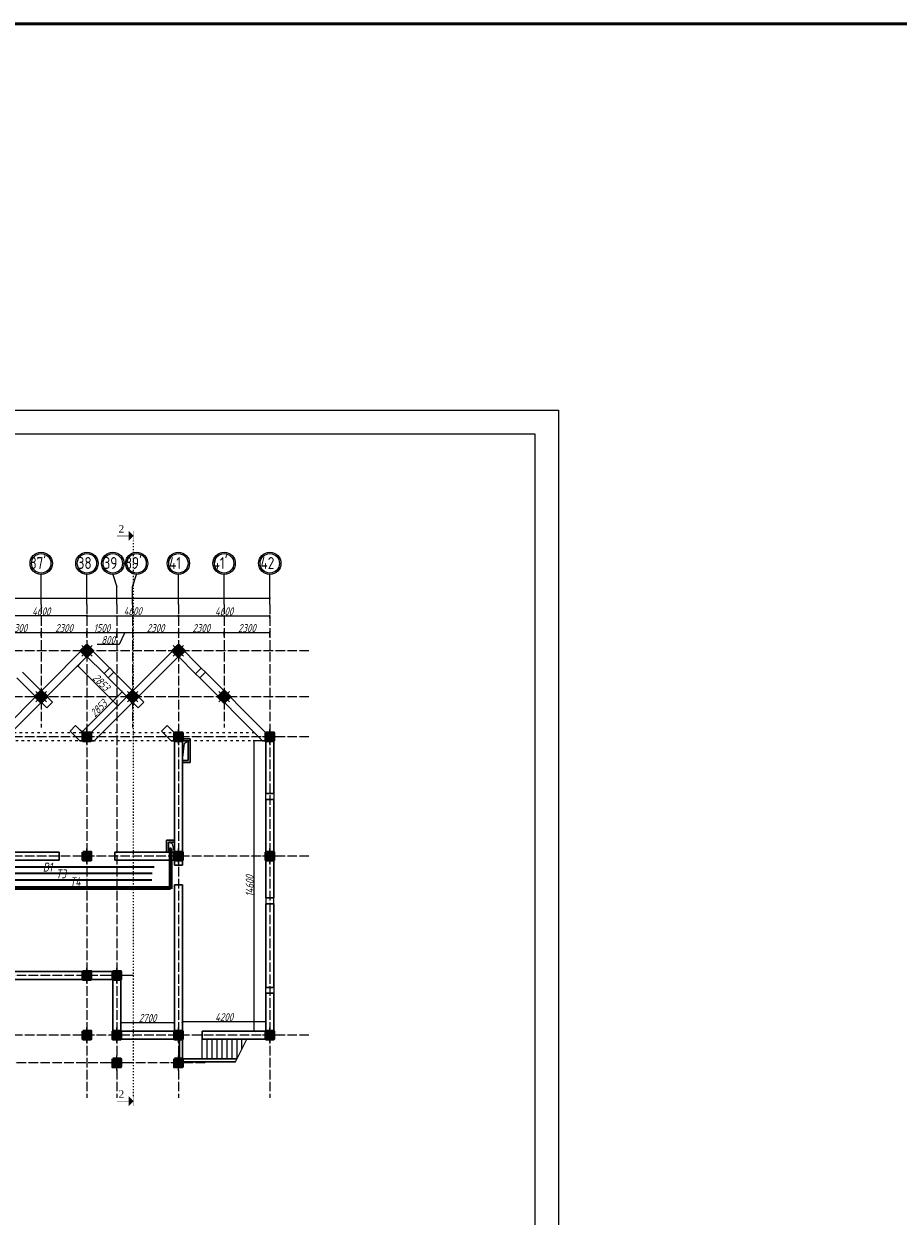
# Model space of a CAD drawing. Extents: x -4445 to 1909585, y 1860 to 289234.
# Tile 22 of 110: x 270265 to 314251, y 229286 to 289234. Entities that reach past the tile are written whole.
import ezdxf

# ---------------------------------------------------------------- set-up
doc = ezdxf.new("R2010")
doc.units = 0
doc.header["$LTSCALE"] = 0.5
doc.header["$MEASUREMENT"] = 0
doc.header["$PDMODE"] = 34
doc.header["$PDSIZE"] = 3
doc.linetypes.add('ACAD_ISO03W100', pattern=[30, 12, -18])
doc.linetypes.add('ACAD_ISO04W100', pattern=[30, 24, -3, 0, -3])
doc.layers.get('0').update_dxf_attribs({"linetype": 'CONTINUOUS', "lineweight": 18})
doc.layers.get('DEFPOINTS').update_dxf_attribs({"color": 2, "linetype": 'CONTINUOUS', "lineweight": 13})
doc.layers.add('kolonn', color=7, linetype='CONTINUOUS')
doc.layers.add('os', color=3, linetype='CONTINUOUS')
for name, color, linetype, lineweight in [('В1', 5, 'CONTINUOUS', 35), ('ВК', 7, 'CONTINUOUS', 25), ('К1', 24, 'бытовая канализация', 70), ('Т3', 1, 'CONTINUOUS', 35), ('Т4', 6, 'CONTINUOUS', 35)]:
    doc.layers.add(name, color=color, linetype=linetype, lineweight=lineweight)
doc.styles.add('RomanS', font='times.ttf')
doc.styles.get("Standard").update_dxf_attribs({"font": 'spds.shx', "oblique": 15})
doc.styles.add('style1', font='isocpeui.ttf', dxfattribs={"height": 80})
doc.linetypes.add('бытовая канализация', pattern='A,5,-0.5,["К1",Standard,S=0.7,R=0,X=0,Y=-0.35],-2', length=7.5)
doc.dimstyles.new('ISO-25', dxfattribs={"dimtxt": 400, "dimasz": 100, "dimexe": 50, "dimexo": 50, "dimgap": 20, "dimtad": 1, "dimdec": 0, "dimtxsty": 'Standard', "dimblk": 'ARCHTICK', "dimcen": 20, "dimclrd": 1, "dimclre": 1, "dimadec": 0, "dimazin": 0, "dimtfac": 1, "dimtdec": 0, "dimtmove": 0, "dimatfit": 3, "dimldrblk": 'ARCHTICK', "dimfxl": 1, "dimarcsym": 0})

# ---------------------------------------------------------------- blocks, each defined once
blk = doc.blocks.new('ghsdd')
at = {"ltscale": 50}
h = blk.add_hatch(color=256, dxfattribs=at)
h.paths.add_polyline_path([(0, 200), (-200, 200), (-200, 0), (0, 0)])
h.paths.add_polyline_path([(200, 0), (200, 200), (0, 200), (0, 0)])
h.paths.add_polyline_path([(0, 0), (-200, 0), (-200, -200), (0, -200)])
h.paths.add_polyline_path([(0, 0), (0, -200), (200, -200), (200, 0)])
at = {"lineweight": 0}
for p, q in [((0, -374), (0, 374)), ((-374, 0), (374, 0))]:
    blk.add_line(p, q, dxfattribs=at)
at = {"lineweight": 50, "ltscale": 50}
blk.add_lwpolyline([(200, 200), (200, -200), (-200, -200), (-200, 200), (200, 200)], dxfattribs=at)
blk = doc.blocks.new('_ArchTick')
at = {"color": 0, "linetype": 'ByBlock', "const_width": 0.15}
blk.add_lwpolyline([(-0.5, -0.5), (0.5, 0.5)], dxfattribs=at)
blk = doc.blocks.new('*D2974')
at = {"color": 1, "lineweight": -2, "transparency": 16777216}
for p, q in [((268840, 258368), (268840, 258684)), ((268840, 258634), (271140, 258634)), ((271140, 258440), (271140, 258684))]:
    blk.add_line(p, q, dxfattribs=at)
at = {"layer": 'DEFPOINTS', "color": 0, "transparency": 16777216}
for p in [(271140, 258634), (271140, 258390), (268840, 258318)]:
    blk.add_point(p, dxfattribs=at)
at = {"color": 1, "lineweight": -2, "transparency": 16777216, "xscale": 100, "yscale": 100, "zscale": 100, "rotation": 180}
blk.add_blockref('_ArchTick', (268840, 258634), dxfattribs=at)
at = {"color": 1, "lineweight": -2, "transparency": 16777216, "xscale": 100, "yscale": 100, "zscale": 100}
blk.add_blockref('_ArchTick', (271140, 258634), dxfattribs=at)
at = {"color": 0, "transparency": 16777216, "insert": (269990, 258854), "char_height": 400, "attachment_point": 5}
blk.add_mtext('2300', dxfattribs=at)
blk = doc.blocks.new('*D2975')
at = {"color": 1, "lineweight": -2, "transparency": 16777216}
for p, q in [((271140, 258440), (271140, 258684)), ((271140, 258634), (273440, 258634)), ((273440, 258440), (273440, 258684))]:
    blk.add_line(p, q, dxfattribs=at)
at = {"layer": 'DEFPOINTS', "color": 0, "transparency": 16777216}
for p in [(271140, 258390), (273440, 258634), (273440, 258390)]:
    blk.add_point(p, dxfattribs=at)
at = {"color": 1, "lineweight": -2, "transparency": 16777216, "xscale": 100, "yscale": 100, "zscale": 100, "rotation": 180}
blk.add_blockref('_ArchTick', (271140, 258634), dxfattribs=at)
at = {"color": 1, "lineweight": -2, "transparency": 16777216, "xscale": 100, "yscale": 100, "zscale": 100}
blk.add_blockref('_ArchTick', (273440, 258634), dxfattribs=at)
at = {"color": 0, "transparency": 16777216, "insert": (272290, 258854), "char_height": 400, "attachment_point": 5}
blk.add_mtext('2300', dxfattribs=at)
blk = doc.blocks.new('*D2976')
at = {"color": 1, "lineweight": -2, "transparency": 16777216}
for p, q in [((273440, 258440), (273440, 258684)), ((273440, 258634), (274940, 258634)), ((274940, 258370), (274940, 258684))]:
    blk.add_line(p, q, dxfattribs=at)
at = {"layer": 'DEFPOINTS', "color": 0, "transparency": 16777216}
for p in [(273440, 258390), (274940, 258634), (274940, 258320)]:
    blk.add_point(p, dxfattribs=at)
at = {"color": 1, "lineweight": -2, "transparency": 16777216, "xscale": 100, "yscale": 100, "zscale": 100, "rotation": 180}
blk.add_blockref('_ArchTick', (273440, 258634), dxfattribs=at)
at = {"color": 1, "lineweight": -2, "transparency": 16777216, "xscale": 100, "yscale": 100, "zscale": 100}
blk.add_blockref('_ArchTick', (274940, 258634), dxfattribs=at)
at = {"color": 0, "transparency": 16777216, "insert": (274190, 258854), "char_height": 400, "attachment_point": 5}
blk.add_mtext('1500', dxfattribs=at)
blk = doc.blocks.new('*D2977')
at = {"color": 1, "lineweight": -2, "transparency": 16777216}
for p, q in [((274940, 258370), (274940, 258684)), ((274940, 258634), (275740, 258634)), ((275340, 258634), (275064, 258035)), ((275740, 258420), (275740, 258684)), ((275064, 258035), (273948, 258035))]:
    blk.add_line(p, q, dxfattribs=at)
at = {"layer": 'DEFPOINTS', "color": 0, "transparency": 16777216}
for p in [(275740, 258634), (274940, 258320), (275740, 258370)]:
    blk.add_point(p, dxfattribs=at)
at = {"color": 1, "lineweight": -2, "transparency": 16777216, "xscale": 100, "yscale": 100, "zscale": 100, "rotation": 180}
blk.add_blockref('_ArchTick', (274940, 258634), dxfattribs=at)
at = {"color": 1, "lineweight": -2, "transparency": 16777216, "xscale": 100, "yscale": 100, "zscale": 100}
blk.add_blockref('_ArchTick', (275740, 258634), dxfattribs=at)
at = {"color": 0, "transparency": 16777216, "insert": (274506, 258255), "char_height": 400, "attachment_point": 5}
blk.add_mtext('800', dxfattribs=at)
blk = doc.blocks.new('*D2978')
at = {"color": 1, "lineweight": -2, "transparency": 16777216}
for p, q in [((275740, 258420), (275740, 258684)), ((275740, 258634), (278040, 258634)), ((278040, 258610), (278040, 258684))]:
    blk.add_line(p, q, dxfattribs=at)
at = {"layer": 'DEFPOINTS', "color": 0, "transparency": 16777216}
for p in [(278040, 258634), (278040, 258560), (275740, 258370)]:
    blk.add_point(p, dxfattribs=at)
at = {"color": 1, "lineweight": -2, "transparency": 16777216, "xscale": 100, "yscale": 100, "zscale": 100, "rotation": 180}
blk.add_blockref('_ArchTick', (275740, 258634), dxfattribs=at)
at = {"color": 1, "lineweight": -2, "transparency": 16777216, "xscale": 100, "yscale": 100, "zscale": 100}
blk.add_blockref('_ArchTick', (278040, 258634), dxfattribs=at)
at = {"color": 0, "transparency": 16777216, "insert": (276890, 258854), "char_height": 400, "attachment_point": 5}
blk.add_mtext('2300', dxfattribs=at)
blk = doc.blocks.new('*D2979')
at = {"color": 1, "lineweight": -2, "transparency": 16777216}
for p, q in [((278040, 258610), (278040, 258684)), ((278040, 258634), (280340, 258634)), ((280340, 258450), (280340, 258684))]:
    blk.add_line(p, q, dxfattribs=at)
at = {"layer": 'DEFPOINTS', "color": 0, "transparency": 16777216}
for p in [(278040, 258560), (280340, 258634), (280340, 258400)]:
    blk.add_point(p, dxfattribs=at)
at = {"color": 1, "lineweight": -2, "transparency": 16777216, "xscale": 100, "yscale": 100, "zscale": 100, "rotation": 180}
blk.add_blockref('_ArchTick', (278040, 258634), dxfattribs=at)
at = {"color": 1, "lineweight": -2, "transparency": 16777216, "xscale": 100, "yscale": 100, "zscale": 100}
blk.add_blockref('_ArchTick', (280340, 258634), dxfattribs=at)
at = {"color": 0, "transparency": 16777216, "insert": (279190, 258854), "char_height": 400, "attachment_point": 5}
blk.add_mtext('2300', dxfattribs=at)
blk = doc.blocks.new('*D2980')
at = {"color": 1, "lineweight": -2, "transparency": 16777216}
for p, q in [((280340, 258450), (280340, 258684)), ((280340, 258634), (282640, 258634)), ((282640, 258420), (282640, 258684))]:
    blk.add_line(p, q, dxfattribs=at)
at = {"layer": 'DEFPOINTS', "color": 0, "transparency": 16777216}
for p in [(280340, 258400), (282640, 258634), (282640, 258370)]:
    blk.add_point(p, dxfattribs=at)
at = {"color": 1, "lineweight": -2, "transparency": 16777216, "xscale": 100, "yscale": 100, "zscale": 100, "rotation": 180}
blk.add_blockref('_ArchTick', (280340, 258634), dxfattribs=at)
at = {"color": 1, "lineweight": -2, "transparency": 16777216, "xscale": 100, "yscale": 100, "zscale": 100}
blk.add_blockref('_ArchTick', (282640, 258634), dxfattribs=at)
at = {"color": 0, "transparency": 16777216, "insert": (281490, 258854), "char_height": 400, "attachment_point": 5}
blk.add_mtext('2300', dxfattribs=at)
blk = doc.blocks.new('*D2981')
at = {"color": 1, "lineweight": -2, "transparency": 16777216}
for p, q in [((273440, 259474), (273440, 259524)), ((273440, 259474), (278040, 259474)), ((278040, 259474), (278040, 259524))]:
    blk.add_line(p, q, dxfattribs=at)
at = {"layer": 'DEFPOINTS', "color": 0, "transparency": 16777216}
for p in [(273440, 259424), (278040, 259474), (278040, 259424)]:
    blk.add_point(p, dxfattribs=at)
at = {"color": 1, "lineweight": -2, "transparency": 16777216, "xscale": 100, "yscale": 100, "zscale": 100, "rotation": 180}
blk.add_blockref('_ArchTick', (273440, 259474), dxfattribs=at)
at = {"color": 1, "lineweight": -2, "transparency": 16777216, "xscale": 100, "yscale": 100, "zscale": 100}
blk.add_blockref('_ArchTick', (278040, 259474), dxfattribs=at)
at = {"color": 0, "transparency": 16777216, "insert": (275740, 259706), "char_height": 400, "attachment_point": 5}
blk.add_mtext('4600', dxfattribs=at)
blk = doc.blocks.new('*D2982')
at = {"color": 1, "lineweight": -2, "transparency": 16777216}
for p, q in [((278040, 259474), (278040, 259524)), ((278040, 259474), (282640, 259474)), ((282640, 259345), (282640, 259524))]:
    blk.add_line(p, q, dxfattribs=at)
at = {"layer": 'DEFPOINTS', "color": 0, "transparency": 16777216}
for p in [(278040, 259424), (282640, 259474), (282640, 259295)]:
    blk.add_point(p, dxfattribs=at)
at = {"color": 1, "lineweight": -2, "transparency": 16777216, "xscale": 100, "yscale": 100, "zscale": 100, "rotation": 180}
blk.add_blockref('_ArchTick', (278040, 259474), dxfattribs=at)
at = {"color": 1, "lineweight": -2, "transparency": 16777216, "xscale": 100, "yscale": 100, "zscale": 100}
blk.add_blockref('_ArchTick', (282640, 259474), dxfattribs=at)
at = {"color": 0, "transparency": 16777216, "insert": (280340, 259694), "char_height": 400, "attachment_point": 5}
blk.add_mtext('4600', dxfattribs=at)
blk = doc.blocks.new('*D2983')
at = {"color": 1, "lineweight": -2, "transparency": 16777216}
for p, q in [((268840, 259879), (268840, 259424)), ((273440, 259474), (268840, 259474)), ((273440, 259474), (273440, 259524))]:
    blk.add_line(p, q, dxfattribs=at)
at = {"layer": 'DEFPOINTS', "color": 0, "transparency": 16777216}
for p in [(268840, 259929), (268840, 259474), (273440, 259424)]:
    blk.add_point(p, dxfattribs=at)
at = {"color": 1, "lineweight": -2, "transparency": 16777216, "xscale": 100, "yscale": 100, "zscale": 100, "rotation": 180}
blk.add_blockref('_ArchTick', (268840, 259474), dxfattribs=at)
at = {"color": 1, "lineweight": -2, "transparency": 16777216, "xscale": 100, "yscale": 100, "zscale": 100}
blk.add_blockref('_ArchTick', (273440, 259474), dxfattribs=at)
at = {"color": 0, "transparency": 16777216, "insert": (271140, 259694), "char_height": 400, "attachment_point": 5}
blk.add_mtext('4600', dxfattribs=at)
blk = doc.blocks.new('*D2422')
at = {"color": 1, "lineweight": -2, "transparency": 16777216}
for p, q in [((195440, 260360), (282640, 260360)), ((195440, 260333), (195440, 260310)), ((282640, 260333), (282640, 260310))]:
    blk.add_line(p, q, dxfattribs=at)
at = {"layer": 'DEFPOINTS', "color": 0, "transparency": 16777216}
for p in [(195440, 260383), (282640, 260383), (282640, 260360)]:
    blk.add_point(p, dxfattribs=at)
at = {"color": 1, "lineweight": -2, "transparency": 16777216, "xscale": 100, "yscale": 100, "zscale": 100, "rotation": 180}
blk.add_blockref('_ArchTick', (195440, 260360), dxfattribs=at)
at = {"color": 1, "lineweight": -2, "transparency": 16777216, "xscale": 100, "yscale": 100, "zscale": 100}
blk.add_blockref('_ArchTick', (282640, 260360), dxfattribs=at)
at = {"color": 0, "transparency": 16777216, "insert": (239040, 260596), "char_height": 400, "attachment_point": 5}
blk.add_mtext('87200', dxfattribs=at)
blk = doc.blocks.new('*D3011')
at = {"color": 1, "lineweight": -2, "transparency": 16777216}
for p, q in [((278240, 239069), (278240, 239106)), ((282440, 239056), (278240, 239056)), ((282440, 239069), (282440, 239106))]:
    blk.add_line(p, q, dxfattribs=at)
at = {"layer": 'DEFPOINTS', "color": 0, "transparency": 16777216}
for p in [(278240, 239056), (278240, 239019), (282440, 239019)]:
    blk.add_point(p, dxfattribs=at)
at = {"color": 1, "lineweight": -2, "transparency": 16777216, "xscale": 100, "yscale": 100, "zscale": 100, "rotation": 180}
blk.add_blockref('_ArchTick', (278240, 239056), dxfattribs=at)
at = {"color": 1, "lineweight": -2, "transparency": 16777216, "xscale": 100, "yscale": 100, "zscale": 100}
blk.add_blockref('_ArchTick', (282440, 239056), dxfattribs=at)
at = {"color": 0, "transparency": 16777216, "insert": (280340, 239292), "char_height": 400, "attachment_point": 5}
blk.add_mtext('4200', dxfattribs=at)
blk = doc.blocks.new('*D3012')
at = {"color": 1, "lineweight": -2, "transparency": 16777216}
for p, q in [((275140, 239271), (275140, 238963)), ((277840, 239271), (277840, 238963)), ((277840, 239013), (275140, 239013))]:
    blk.add_line(p, q, dxfattribs=at)
at = {"layer": 'DEFPOINTS', "color": 0, "transparency": 16777216}
for p in [(275140, 239321), (277840, 239321), (275140, 239013)]:
    blk.add_point(p, dxfattribs=at)
at = {"color": 1, "lineweight": -2, "transparency": 16777216, "xscale": 100, "yscale": 100, "zscale": 100, "rotation": 180}
blk.add_blockref('_ArchTick', (275140, 239013), dxfattribs=at)
at = {"color": 1, "lineweight": -2, "transparency": 16777216, "xscale": 100, "yscale": 100, "zscale": 100}
blk.add_blockref('_ArchTick', (277840, 239013), dxfattribs=at)
at = {"color": 0, "transparency": 16777216, "insert": (276490, 239248), "char_height": 400, "attachment_point": 5}
blk.add_mtext('2700', dxfattribs=at)
blk = doc.blocks.new('*D3013')
at = {"color": 1, "lineweight": -2, "transparency": 16777216}
for p, q in [((282224, 253190), (281808, 253190)), ((281858, 238590), (281858, 253190)), ((281884, 238590), (281808, 238590))]:
    blk.add_line(p, q, dxfattribs=at)
at = {"layer": 'DEFPOINTS', "color": 0, "transparency": 16777216}
for p in [(281858, 253190), (282274, 253190), (281934, 238590)]:
    blk.add_point(p, dxfattribs=at)
at = {"color": 1, "lineweight": -2, "transparency": 16777216, "xscale": 100, "yscale": 100, "zscale": 100}
for p, rotation in [((281858, 253190), 90), ((281858, 238590), 270)]:
    blk.add_blockref('_ArchTick', p, dxfattribs=dict(at, rotation=rotation))
at = {"color": 0, "transparency": 16777216, "insert": (281627, 245890), "char_height": 400, "attachment_point": 5, "rotation": 90}
blk.add_mtext('14600', dxfattribs=at)
blk = doc.blocks.new('*D3014')
at = {"color": 1, "lineweight": -2, "transparency": 16777216}
for p, q in [((273108, 257093), (272942, 256927)), ((274995, 254946), (272978, 256963)), ((275125, 255076), (274960, 254910))]:
    blk.add_line(p, q, dxfattribs=at)
at = {"layer": 'DEFPOINTS', "color": 0, "transparency": 16777216}
for p in [(272978, 256963), (273144, 257129), (275161, 255112)]:
    blk.add_point(p, dxfattribs=at)
at = {"color": 1, "lineweight": -2, "transparency": 16777216, "xscale": 100, "yscale": 100, "zscale": 100}
for p, rotation in [((272978, 256963), 135), ((274995, 254946), 315)]:
    blk.add_blockref('_ArchTick', p, dxfattribs=dict(at, rotation=rotation))
at = {"color": 0, "transparency": 16777216, "insert": (274159, 256127), "char_height": 400, "attachment_point": 5, "rotation": 315}
blk.add_mtext('2853', dxfattribs=at)
blk = doc.blocks.new('*D3015')
at = {"color": 1, "lineweight": -2, "transparency": 16777216}
for p, q in [((273192, 253637), (275210, 255655)), ((275108, 255756), (275245, 255619)), ((273091, 253739), (273228, 253602))]:
    blk.add_line(p, q, dxfattribs=at)
at = {"layer": 'DEFPOINTS', "color": 0, "transparency": 16777216}
for p in [(275073, 255791), (275210, 255655), (273056, 253774)]:
    blk.add_point(p, dxfattribs=at)
at = {"color": 1, "lineweight": -2, "transparency": 16777216, "xscale": 100, "yscale": 100, "zscale": 100}
for p, rotation in [((275210, 255655), 44.99999999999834), ((273192, 253637), 224.9999999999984)]:
    blk.add_blockref('_ArchTick', p, dxfattribs=dict(at, rotation=rotation))
at = {"color": 0, "transparency": 16777216, "insert": (274029, 254818), "char_height": 400, "attachment_point": 5, "rotation": 45}
blk.add_mtext('2853', dxfattribs=at)

msp = doc.modelspace()

# ---------------------------------------------------------------- hatches: boundary and pattern name
for points in [[(275530.683, 263228.892), (275788.071, 263486.279), (275530.683, 263743.666)], [(275530.683, 234812.159), (275788.071, 235069.546), (275530.683, 235326.934)]]:
    msp.add_hatch(color=256).paths.add_polyline_path(points)

# ---------------------------------------------------------------- linework, layer by layer
at = {"color": 1, "linetype": 'ACAD_ISO03W100', "ltscale": 10}
msp.add_line((275788.071, 235319.546), (275788.071, 263236.279), dxfattribs=at)
at = {"lineweight": 30}
for p, q in [((269039.606, 253590.297), (273439.606, 257990.297)), ((274584.939, 256844.964), (273439.606, 257990.297)), ((273639.606, 253590.297), (278039.606, 257990.297)), ((279186.939, 256842.964), (278039.606, 257990.297)), ((269205.291, 253190.297), (273439.606, 257424.612)), ((274302.096, 256562.121), (273439.606, 257424.612)), ((273805.291, 253190.297), (278039.606, 257424.612)), ((278904.096, 256560.121), (278039.606, 257424.612)), ((271705.291, 255124.612), (270197.071, 256632.832)), ((274302.096, 256562.121), (274586.939, 256846.964)), ((274514.228, 256349.989), (274799.071, 256634.832)), ((276305.291, 255124.612), (274797.071, 256632.832)), ((278904.096, 256560.121), (279186.939, 256842.964)), ((279116.228, 256347.989), (279399.071, 256630.832)), ((282439.606, 253590.297), (279399.071, 256630.832)), ((271422.449, 254841.769), (269914.228, 256349.989)), ((276022.449, 254841.769), (274514.228, 256349.989)), ((282273.92, 253190.297), (279116.228, 256347.989)), ((271422.449, 254841.769), (271705.291, 255124.612)), ((276022.449, 254841.769), (276305.291, 255124.612)), ((272589.175, 253675.043), (272872.017, 253957.885)), ((273073.92, 253190.297), (272589.175, 253675.043)), ((273239.606, 253590.297), (272872.017, 253957.885)), ((273239.606, 253590.297), (273639.606, 253590.297)), ((277189.175, 253675.043), (277472.017, 253957.885)), ((277673.92, 253190.297), (277189.175, 253675.043)), ((277839.606, 253590.297), (277472.017, 253957.885)), ((277839.606, 253590.297), (278239.606, 253590.297)), ((282439.606, 253590.297), (282839.606, 253590.297)), ((282839.606, 253590.297), (282839.606, 250540.297)), ((273073.92, 253190.297), (273805.291, 253190.297)), ((277673.92, 253190.297), (277839.606, 253190.297)), ((277839.606, 253190.297), (277839.606, 247590.297)), ((278239.606, 253290.297), (278639.606, 253290.297)), ((278239.606, 253190.297), (278239.606, 246940.297)), ((278239.606, 253190.297), (278539.606, 253190.297)), ((278539.606, 253190.297), (278539.606, 252190.297)), ((278639.606, 253290.297), (278639.606, 252090.297)), ((282273.92, 253190.297), (282439.606, 253190.297)), ((282439.606, 253190.297), (282439.606, 250540.297)), ((278539.606, 252190.297), (278239.606, 252190.297)), ((278639.606, 252090.297), (278239.606, 252090.297)), ((282439.606, 250540.297), (282839.606, 250540.297)), ((282439.606, 250240.297), (282839.606, 250240.297)), ((282439.606, 250240.297), (282439.606, 245290.297)), ((282839.606, 250240.297), (282839.606, 245290.297)), ((277839.606, 248190.297), (277439.606, 248190.297)), ((277439.606, 248190.297), (277439.606, 247590.297)), ((272039.606, 247590.297), (268639.606, 247590.297)), ((272039.606, 247590.297), (272039.606, 247190.297)), ((273639.606, 247590.297), (273239.606, 247590.297)), ((273239.606, 247590.297), (273239.606, 247190.297)), ((273639.606, 247590.297), (273639.606, 247190.297)), ((277839.606, 247590.297), (274839.606, 247590.297)), ((274839.606, 247590.297), (274839.606, 247190.297)), ((277539.606, 248090.297), (277839.606, 248090.297)), ((277539.606, 248090.297), (277539.606, 247590.297)), ((272039.606, 247190.297), (268639.606, 247190.297)), ((273639.606, 247190.297), (273239.606, 247190.297)), ((277839.606, 247190.297), (274839.606, 247190.297)), ((277839.606, 247190.297), (277839.606, 246940.297)), ((278239.606, 246940.297), (277839.606, 246940.297)), ((277839.606, 245940.297), (277839.606, 238590.297)), ((278239.606, 245940.297), (277839.606, 245940.297)), ((278239.606, 245940.297), (278239.606, 238590.297)), ((282439.606, 245290.297), (282839.606, 245290.297)), ((282439.606, 244990.297), (282439.606, 240790.297)), ((282439.606, 244990.297), (282839.606, 244990.297)), ((282839.606, 244990.297), (282839.606, 240790.297)), ((275139.606, 241590.297), (240739.606, 241590.297)), ((275139.606, 241590.297), (275139.606, 238590.297)), ((274739.606, 241190.297), (240739.606, 241190.297)), ((274739.606, 241190.297), (274739.606, 238190.297)), ((282439.606, 240790.297), (282839.606, 240790.297)), ((282439.606, 240490.297), (282439.606, 238590.297)), ((282439.606, 240490.297), (282839.606, 240490.297)), ((282839.606, 240490.297), (282839.606, 238190.297)), ((275139.606, 238590.297), (277839.606, 238590.297)), ((279239.606, 238590.297), (282439.606, 238590.297)), ((279239.606, 238190.297), (279239.606, 238590.297)), ((274739.606, 238190.297), (278239.606, 238190.297)), ((278089.606, 237190.297), (278089.606, 238190.297)), ((278239.606, 237190.297), (278239.606, 238190.297)), ((279239.606, 238190.297), (282839.606, 238190.297)), ((278239.606, 237190.297), (280989.606, 237190.297)), ((278239.606, 237040.297), (280914.606, 237040.297))]:
    msp.add_line(p, q, dxfattribs=at)
for p, q in [((274797.071, 256632.832), (274586.939, 256846.964)), ((279186.939, 256842.964), (279399.071, 256630.832)), ((274302.096, 256562.121), (274514.228, 256349.989)), ((279116.228, 256347.989), (278904.096, 256560.121)), ((282439.606, 250240.297), (282439.606, 250540.297)), ((282839.606, 250540.297), (282839.606, 250240.297)), ((282439.606, 245290.297), (282439.606, 244990.297)), ((282839.606, 244990.297), (282839.606, 245290.297)), ((282439.606, 240490.297), (282439.606, 240790.297)), ((282839.606, 240790.297), (282839.606, 240490.297)), ((279239.606, 237190.297), (279239.606, 238190.297)), ((279489.606, 237190.297), (279489.606, 238190.297)), ((279739.606, 237190.297), (279739.606, 238190.297)), ((279989.606, 237190.297), (279989.606, 238190.297)), ((280239.606, 237190.297), (280239.606, 238190.297)), ((280489.606, 237190.297), (280489.606, 238190.297)), ((280739.606, 237190.297), (280739.606, 238190.297)), ((280914.606, 237040.297), (281489.606, 238190.297)), ((280989.606, 237190.297), (280989.606, 238190.297)), ((281239.606, 237690.297), (281239.606, 238190.297))]:
    msp.add_line(p, q)
at = {"color": 6, "linetype": 'ACAD_ISO03W100', "ltscale": 20}
for p, q in [((281873.92, 253590.297), (246205.291, 253590.297)), ((282273.92, 253190.297), (246205.291, 253190.297))]:
    msp.add_line(p, q, dxfattribs=at)
for points in [[(178369.6, 185814.276), (178369.6, 269814.276), (297169.6, 269814.276), (297169.6, 185814.276)], [(182369.6, 187014.276), (182369.6, 268614.276), (295969.6, 268614.276), (295969.6, 187014.276)]]:
    msp.add_lwpolyline(points, close=True)
for points, const_width in [([(275530.683, 263486.279), (274960.069, 263486.279)], 25), ([(275788.071, 263236.279), (275788.071, 263736.279)], 15), ([(275530.683, 235069.546), (274960.069, 235069.546)], 25), ([(275788.071, 234819.546), (275788.071, 235319.546)], 15)]:
    msp.add_lwpolyline(points, dxfattribs=dict(const_width=const_width))
at = {"lineweight": 30}
for points in [[(273156.763, 257707.454), (273439.606, 257990.297), (273722.449, 257707.454), (273439.606, 257424.612)], [(277756.763, 257707.454), (278039.606, 257990.297), (278322.449, 257707.454), (278039.606, 257424.612)], [(273239.606, 238190.297), (273639.606, 238190.297), (273639.606, 238590.297), (273239.606, 238590.297)], [(274739.606, 236790.297), (275139.606, 236790.297), (275139.606, 237190.297), (274739.606, 237190.297)], [(277839.606, 236790.297), (278239.606, 236790.297), (278239.606, 237190.297), (277839.606, 237190.297)]]:
    msp.add_lwpolyline(points, close=True, dxfattribs=at)
for points in [[(278239.606, 252190.297), (278348.743, 253062.088), (278539.606, 253190.297)], [(277839.606, 247590.297), (277751.434, 248002.076), (277539.606, 248090.297)]]:
    msp.add_lwpolyline(points)
at = {"layer": 'os', "color": 0}
for p, q in [((271139.606, 260046.548), (271139.606, 261546.548)), ((273439.606, 260046.548), (273439.606, 261546.548)), ((278039.606, 260046.548), (278039.606, 261546.548)), ((280339.606, 260046.548), (280339.606, 261546.548)), ((282639.606, 260046.548), (282639.606, 261546.548)), ((274939.606, 260046.548), (274939.606, 260921.979)), ((275739.606, 260046.548), (275739.606, 260921.979))]:
    msp.add_line(p, q, dxfattribs=at)
at = {"layer": 'os', "color": 3, "linetype": 'ACAD_ISO04W100', "ltscale": 40}
for p, q in [((271139.606, 260046.548), (271139.606, 253861.816)), ((273439.606, 260046.548), (273439.606, 235238.658)), ((274939.606, 260046.548), (274939.606, 235238.658)), ((275739.606, 260046.548), (275739.606, 253861.816)), ((278039.606, 260046.548), (278039.606, 235238.658)), ((280339.606, 260046.548), (280339.606, 253861.816)), ((282639.606, 260046.548), (282639.606, 235238.658)), ((284604.945, 257705.297), (193189.683, 257705.297)), ((284604.945, 255405.297), (193189.683, 255405.297)), ((284604.945, 253390.297), (193189.683, 253390.297)), ((284604.945, 247390.297), (193189.683, 247390.297)), ((275788.071, 241390.297), (193189.683, 241390.297)), ((284604.945, 238390.297), (193189.683, 238390.297)), ((279380.814, 236990.297), (193189.683, 236990.297))]:
    msp.add_line(p, q, dxfattribs=at)
at = {"layer": 'os', "color": 0}
for points in [[(274739.606, 261546.548), (274939.606, 260921.979)], [(275739.606, 260921.979), (275939.606, 261546.548)]]:
    msp.add_lwpolyline(points, dxfattribs=at)
at = {"layer": 'os', "color": 0, "lineweight": 0}
for centre, radius in [((271139.606, 262109.048), 562.5), ((271139.606, 262109.048), 487.5), ((273439.606, 262109.048), 562.5), ((273439.606, 262109.048), 487.5), ((274739.606, 262109.048), 562.5), ((274739.606, 262109.048), 487.5), ((275939.606, 262109.048), 562.5), ((275939.606, 262109.048), 487.5), ((278039.606, 262109.048), 562.5), ((278039.606, 262109.048), 487.5), ((280339.606, 262109.048), 562.5), ((280339.606, 262109.048), 487.5), ((282639.606, 262109.048), 562.5), ((282639.606, 262109.048), 487.5)]:
    msp.add_circle(centre, radius, dxfattribs=at)
at = {"layer": 'В1'}
msp.add_line((276825.175, 246825.897), (196185.247, 246825.897), dxfattribs=at)
at = {"layer": 'ВК', "color": 3, "lineweight": 53, "ltscale": 200}
msp.add_lwpolyline([(118941.7, 169339.3), (1002524.1, 169339.3), (1002524.1, 289233.7), (118941.7, 289233.7)], close=True, dxfattribs=at)
at = {"layer": 'ВК', "color": 34, "ltscale": 30, "const_width": 69.97}
msp.add_lwpolyline([(277606.065, 247755.265, 1), (277682.118, 247755.703, 1)], format="xyb", close=True, dxfattribs=at)
at = {"layer": 'К1', "ltscale": 750}
for points in [[(277644.091, 247755.484), (277644.091, 245748.069)], [(190059.556, 246005.844), (195239.606, 245785.894), (277644.091, 245785.894)]]:
    msp.add_lwpolyline(points, dxfattribs=at)
at = {"layer": 'Т3'}
msp.add_line((276714.206, 246522.738), (196782.341, 246522.738), dxfattribs=at)
at = {"layer": 'Т4'}
msp.add_line((276705.356, 246185.894), (197432.511, 246185.894), dxfattribs=at)

# ---------------------------------------------------------------- block references
at = {"layer": 'kolonn', "rotation": 45}
for p in [(273439.606, 257707.454), (278039.606, 257707.454)]:
    msp.add_blockref('ghsdd', p, dxfattribs=at)
at = {"layer": 'kolonn', "xscale": -1, "rotation": 315}
for p in [(271139.606, 255407.454), (275739.606, 255407.454), (280339.606, 255403.454)]:
    msp.add_blockref('ghsdd', p, dxfattribs=at)
at = {"layer": 'kolonn', "xscale": -1}
for p in [(273439.606, 253390.297), (278039.606, 253390.297), (282639.606, 253390.297), (273439.606, 247390.297), (278039.606, 247390.297), (282639.606, 247390.297), (273439.606, 241390.297), (274939.606, 241390.297), (273439.606, 238390.297), (274939.606, 238390.297), (278039.606, 238390.297), (282639.606, 238390.297), (274939.606, 236990.297), (278039.606, 236990.297)]:
    msp.add_blockref('ghsdd', p, dxfattribs=at)

# ---------------------------------------------------------------- texts
at = {"color": 1, "style": 'RomanS'}
for p in [(275026.72, 263653.524), (275026.72, 235236.791)]:
    msp.add_text('2', height=379.688, dxfattribs=at).set_placement(p)
at = {"ltscale": 50}
for s, p in [("37'", (270567.003, 261825.39)), ('38', (272972.898, 261825.39)), ('39', (274272.898, 261825.39)), ("39'", (275367.003, 261825.39)), ('41', (277572.898, 261825.39)), ("41'", (279767.003, 261825.39)), ('42', (282172.898, 261825.39))]:
    msp.add_text(s, height=600, dxfattribs=at).set_placement(p)
at = {"style": 'style1', "width": 0.8}
for s, p in [('В1', (271221.421, 246609.89)), ('Т3', (271890.059, 246271.369)), ('Т4', (272596.156, 245879.473))]:
    msp.add_text(s, height=449.2125, dxfattribs=at).set_placement(p)

# ---------------------------------------------------------------- dimensions: what is measured, and where the dimension line sits
for base, p1, p2, picture, middle in [((282639.606, 260360.394), (195439.606, 260383.178), (282639.606, 260383.178), '*D2422', (239039.606, 260595.886)), ((278039.606, 259474.047), (273439.606, 259424.424), (278039.606, 259424.424), '*D2981', (275739.606, 259705.622)), ((275139.606, 239012.78), (277839.606, 239320.747), (275139.606, 239320.747), '*D3012', (276489.606, 239248.272)), ((278239.606, 239056.315), (282439.606, 239018.734), (278239.606, 239018.734), '*D3011', (280339.606, 239291.807))]:
    dim = msp.add_linear_dim(base=base, p1=p1, p2=p2, dimstyle='ISO-25')
    dim.commit()
    dim.dimension.update_dxf_attribs({"geometry": picture, "text_midpoint": middle})
for base, p1, p2, picture, middle in [((268839.606, 259474.047), (273439.606, 259424.424), (268839.606, 259928.828), '*D2983', (271139.606, 259694.047)), ((282639.606, 259474.047), (278039.606, 259424.424), (282639.606, 259295.227), '*D2982', (280339.606, 259694.047)), ((271139.606, 258634.488), (268839.606, 258317.893), (271139.606, 258389.984), '*D2974', (269989.606, 258854.488)), ((273439.606, 258634.488), (271139.606, 258389.984), (273439.606, 258389.984), '*D2975', (272289.606, 258854.488)), ((274939.606, 258634.488), (273439.606, 258389.984), (274939.606, 258319.608), '*D2976', (274189.606, 258854.488)), ((278039.606, 258634.488), (275739.606, 258369.697), (278039.606, 258559.769), '*D2978', (276889.606, 258854.488)), ((280339.606, 258634.488), (278039.606, 258559.769), (280339.606, 258400.163), '*D2979', (279189.606, 258854.488)), ((282639.606, 258634.488), (280339.606, 258400.163), (282639.606, 258369.896), '*D2980', (281489.606, 258854.488))]:
    dim = msp.add_linear_dim(base=base, p1=p1, p2=p2, dimstyle='ISO-25', override={"dimtmove": 1})
    dim.commit()
    dim.dimension.update_dxf_attribs({"geometry": picture, "text_midpoint": middle})
dim = msp.add_linear_dim(base=(275739.606, 258634.488), p1=(274939.606, 258319.608), p2=(275739.606, 258369.697), dimstyle='ISO-25', override={"dimtmove": 1})
dim.commit()
dim.dimension.update_dxf_attribs({"geometry": '*D2977', "text_midpoint": (275043.675, 258035.157), "dimtype": 160})
for p1, p2, distance, picture, middle in [((275160.842, 255111.533), (273143.685, 257128.69), 234.651, '*D3014', (274158.716, 256126.565)), ((273055.812, 253774.091), (275072.969, 255791.249), -193.263, '*D3015', (274028.672, 254818.389))]:
    dim = msp.add_aligned_dim(p1=p1, p2=p2, distance=distance, dimstyle='ISO-25')
    dim.commit()
    dim.dimension.update_dxf_attribs({"geometry": picture, "text_midpoint": middle})
dim = msp.add_linear_dim(base=(281858.281, 253190.297), p1=(281933.564, 238590.297), p2=(282273.92, 253190.297), angle=90, dimstyle='ISO-25')
dim.commit()
dim.dimension.update_dxf_attribs({"geometry": '*D3013', "text_midpoint": (281626.706, 245890.297)})

doc.saveas('drawing.dxf')
